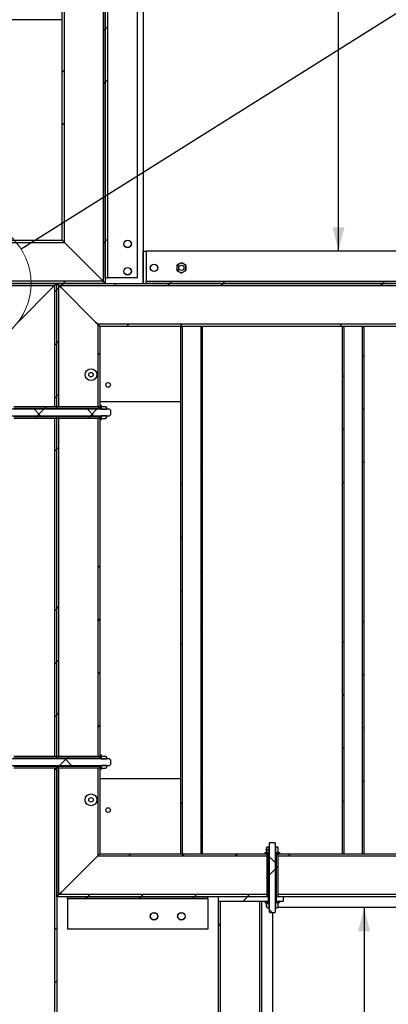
# Model space of a CAD drawing. Header units: millimetres. Extents: x 5 to 589, y 5 to 415.
# Tile 55 of 85: x 371 to 402, y 279 to 362. Entities that reach past the tile are written whole.
import ezdxf

# ---------------------------------------------------------------- set-up
doc = ezdxf.new("R2010")
doc.units = ezdxf.units.MM
doc.layers.add('COTES', color=1, linetype='Continuous')
doc.layers.add('TRAIT-FINS', color=9, linetype='Continuous')
doc.layers.add('TRAIT-FORT', color=4, linetype='Continuous', lineweight=25)
doc.styles.add('SLDTEXTSTYLE0', font='TXT', dxfattribs={"width": 0.75})
doc.dimstyles.new('SLDDIMSTYLE1', dxfattribs={"dimtxt": 3, "dimasz": 2, "dimexe": 0, "dimexo": 0.0625, "dimgap": 0.75, "dimtad": 1, "dimdec": 0, "dimlfac": 22, "dimrnd": 1e-09, "dimzin": 12, "dimdsep": 46, "dimtxsty": 'SLDTEXTSTYLE0', "dimsah": 1, "dimcen": 0.09, "dimadec": 0, "dimazin": 3, "dimtfac": 1, "dimtdec": 0, "dimtofl": 0, "dimtmove": 0, "dimatfit": 3, "dimfxl": 1, "dimfrac": 2, "dimtolj": 1, "dimtzin": 12, "dimarcsym": 0})
doc.dimstyles.new('SLDDIMSTYLE4', dxfattribs={"dimtxt": 0.18, "dimasz": 2, "dimexe": 0, "dimexo": 0.0625, "dimgap": 0, "dimtad": 0, "dimtih": 1, "dimtoh": 1, "dimdec": 0, "dimrnd": 1e-09, "dimzin": 0, "dimdsep": 46, "dimtxsty": 'Standard', "dimblk1": 'NONE', "dimblk2": 'NONE', "dimsah": 1, "dimcen": 0.09, "dimadec": 0, "dimazin": 0, "dimtfac": 2, "dimtdec": 0, "dimtofl": 0, "dimtmove": 0, "dimatfit": 3, "dimldrblk": 'NONE', "dimfxl": 1, "dimfrac": 2, "dimtolj": 1, "dimtzin": 0, "dimarcsym": 0})

# ---------------------------------------------------------------- blocks, each defined once
blk = doc.blocks.new('SW_HATCH_0')
at = {"layer": 'TRAIT-FINS', "color": 0}
for p, q in [((-10.489, 92.784), (-10.308, 92.965)), ((-10.308, 92.965), (-10.126, 93.147)), ((-13.944, 89.329), (-13.762, 89.511)), ((-10.489, 88.293), (-10.308, 88.475)), ((-10.308, 88.475), (-10.126, 88.657)), ((-13.944, 84.839), (-13.762, 85.021)), ((-10.489, 74.823), (-10.308, 75.005)), ((-10.308, 75.005), (-10.126, 75.187)), ((-13.848, 71.465), (-13.666, 71.646)), ((-4.868, 71.465), (-4.686, 71.646)), ((-0.377, 71.465), (-0.196, 71.646)), ((13.093, 71.465), (13.275, 71.646)), ((-14.58, 70.732), (-14.399, 70.914)), ((-14.399, 70.914), (-14.217, 71.096)), ((-14.03, 71.283), (-13.848, 71.465)), ((-9.54, 71.283), (-9.358, 71.465)), ((-5.049, 71.283), (-4.868, 71.465)), ((-0.559, 71.283), (-0.377, 71.465)), ((12.911, 71.283), (13.093, 71.465)), ((-8.504, 67.828), (-8.322, 68.01)), ((-4.014, 67.828), (-3.832, 68.01)), ((9.457, 67.828), (9.638, 68.01)), ((-14.399, 66.424), (-14.217, 66.606)), ((-14.58, 66.242), (-14.399, 66.424)), ((-10.944, 65.388), (-10.762, 65.57)), ((11.374, 65.256), (11.511, 65.392)), ((9.692, 63.574), (9.829, 63.71)), ((-14.58, 61.752), (-14.399, 61.934)), ((-14.399, 61.934), (-14.217, 62.115)), ((-15.761, 60.283), (-16.306, 60.828)), ((-16.049, 60.283), (-15.504, 60.828)), ((-15.436, 60.896), (-15.299, 61.033)), ((-11.27, 60.283), (-11.816, 60.828)), ((-11.559, 60.283), (-11.014, 60.828)), ((-10.946, 60.896), (-10.809, 61.033)), ((-10.809, 61.033), (-10.762, 61.08)), ((-10.762, 61.08), (-10.673, 61.169)), ((11.374, 60.766), (11.511, 60.902)), ((-16.254, 60.078), (-16.118, 60.215)), ((-11.764, 60.078), (-11.627, 60.215)), ((9.692, 59.084), (9.829, 59.22)), ((-14.58, 57.262), (-14.399, 57.444)), ((-14.399, 57.444), (-14.217, 57.625)), ((-2.262, 56.109), (-2.126, 56.246)), ((11.374, 56.275), (11.511, 56.412)), ((-3.944, 54.428), (-3.808, 54.564)), ((9.692, 54.594), (9.829, 54.73)), ((-2.262, 51.619), (-2.126, 51.756)), ((-3.944, 49.938), (-3.808, 50.074)), ((-10.944, 47.428), (-10.762, 47.609)), ((-2.262, 47.129), (-2.126, 47.266)), ((-3.944, 45.447), (-3.808, 45.584)), ((-14.399, 43.973), (-14.217, 44.155)), ((-14.58, 43.791), (-14.399, 43.973)), ((-10.944, 42.938), (-10.762, 43.119)), ((-2.262, 42.639), (-2.126, 42.775)), ((11.374, 42.805), (11.511, 42.941)), ((-3.944, 40.957), (-3.808, 41.094)), ((9.692, 41.123), (9.829, 41.26)), ((-14.58, 39.301), (-14.399, 39.483)), ((-14.399, 39.483), (-14.217, 39.665)), ((-10.944, 38.447), (-10.762, 38.629)), ((11.374, 38.315), (11.511, 38.451)), ((9.692, 36.633), (9.829, 36.77)), ((-14.58, 34.811), (-14.399, 34.993)), ((-14.399, 34.993), (-14.217, 35.175)), ((-10.944, 33.957), (-10.762, 34.139)), ((11.374, 33.825), (11.511, 33.961)), ((9.692, 32.143), (9.829, 32.279)), ((-14.164, 30.737), (-13.619, 31.283)), ((-13.156, 30.737), (-13.701, 31.283)), ((-13.55, 31.351), (-13.414, 31.487)), ((-14.58, 30.321), (-14.399, 30.503)), ((-14.399, 30.503), (-14.369, 30.533)), ((-14.369, 30.533), (-14.232, 30.669)), ((-2.262, 29.169), (-2.126, 29.305)), ((11.374, 29.335), (11.511, 29.471)), ((-3.944, 27.487), (-3.808, 27.623)), ((9.692, 27.653), (9.829, 27.789)), ((-2.262, 24.679), (-2.126, 24.815)), ((3.289, 23.494), (3.511, 23.716)), ((-8.33, 23.101), (-8.148, 23.283)), ((-3.84, 23.101), (-3.658, 23.283)), ((0.65, 23.101), (0.832, 23.283)), ((4.056, 22.506), (3.511, 23.051)), ((5.14, 23.101), (5.322, 23.283)), ((3.511, 21.471), (4.056, 22.017)), ((4.124, 22.085), (4.261, 22.221)), ((3.306, 21.267), (3.442, 21.403)), ((-11.966, 19.465), (-11.785, 19.646)), ((-11.785, 19.646), (-11.603, 19.828)), ((-7.476, 19.465), (-7.294, 19.646)), ((-7.294, 19.646), (-7.113, 19.828)), ((-2.986, 19.465), (-2.804, 19.646)), ((-2.804, 19.646), (-2.622, 19.828)), ((1.322, 19.283), (1.686, 19.646)), ((1.686, 19.646), (1.868, 19.828)), ((3.289, 19.004), (3.454, 19.169)), ((3.766, 18.305), (3.511, 18.561)), ((-14.58, 16.851), (-14.399, 17.032)), ((-0.762, 17.198), (-0.58, 17.38)), ((-14.58, 12.36), (-14.399, 12.542))]:
    blk.add_line(p, q, dxfattribs=at)
blk = doc.blocks.new('_D_26')
at = {"layer": 'COTES', "color": 1, "transparency": 16777216}
for p, q in [((399.946, 287.417), (399.946, 224.235)), ((393.206, 224.235), (400.946, 224.235))]:
    blk.add_line(p, q, dxfattribs=at)
for points in [[(399.946, 287.417), (399.446, 285.417), (400.446, 285.417)], [(399.946, 224.235), (400.446, 226.235), (399.446, 226.235)]]:
    blk.add_solid(points, dxfattribs=at)
at = {"layer": 'COTES', "color": 1, "transparency": 16777216, "insert": (396.078, 251.392), "char_height": 3, "attachment_point": 1, "rotation": 90, "style": 'SLDTEXTSTYLE0'}
blk.add_mtext('1390', dxfattribs=at)
blk = doc.blocks.new('_D_27')
at = {"layer": 'COTES', "color": 1, "transparency": 16777216}
for p, q in [((382.297, 395.598), (398.789, 395.598)), ((397.789, 342.871), (397.789, 395.598))]:
    blk.add_line(p, q, dxfattribs=at)
for points in [[(397.789, 395.598), (397.289, 393.598), (398.289, 393.598)], [(397.789, 342.871), (398.289, 344.871), (397.289, 344.871)]]:
    blk.add_solid(points, dxfattribs=at)
at = {"layer": 'COTES', "color": 1, "transparency": 16777216, "insert": (393.922, 364.801), "char_height": 3, "attachment_point": 1, "rotation": 90, "style": 'SLDTEXTSTYLE0'}
blk.add_mtext('1160', dxfattribs=at)
blk = doc.blocks.new('_None')

msp = doc.modelspace()

# ---------------------------------------------------------------- linework, layer by layer
at = {"color": 7, "linetype": 'Continuous', "lineweight": 18}
msp.add_circle((366.411, 340.144), 5.436, dxfattribs=at)
at = {"layer": 'TRAIT-FORT', "color": 4, "linetype": 'Continuous', "lineweight": 25}
for p, q in [((381.297, 395.598), (381.297, 342.871)), ((377.934, 394.507), (377.934, 340.326)), ((378.116, 394.689), (378.116, 340.144)), ((378.116, 340.598), (378.116, 393.326)), ((378.297, 393.326), (378.297, 340.598)), ((380.843, 340.598), (380.843, 393.326)), ((374.479, 343.78), (374.479, 391.053)), ((374.661, 343.598), (374.661, 391.235)), ((374.479, 362.417), (325.388, 362.417)), ((374.479, 362.417), (374.479, 362.598)), ((367.229, 343.598), (374.661, 343.598)), ((367.366, 343.78), (374.479, 343.78)), ((374.661, 343.598), (374.479, 343.78)), ((374.843, 343.417), (374.661, 343.598)), ((374.843, 343.417), (374.661, 343.598)), ((377.752, 340.507), (374.843, 343.417)), ((381.275, 342.871), (381.275, 340.144)), ((381.297, 342.871), (381.275, 342.871)), ((381.297, 342.871), (381.32, 342.871)), ((381.32, 342.871), (381.32, 340.144)), ((381.32, 342.871), (381.57, 342.871)), ((430.206, 342.871), (381.57, 342.871)), ((381.57, 342.871), (381.57, 342.757)), ((381.57, 342.757), (381.57, 340.553)), ((377.934, 340.326), (367.229, 340.326)), ((377.934, 340.326), (377.752, 340.507)), ((377.934, 340.326), (377.752, 340.507)), ((378.116, 340.144), (377.934, 340.326)), ((378.116, 340.598), (378.297, 340.598)), ((378.525, 340.598), (378.297, 340.598)), ((380.729, 340.598), (378.525, 340.598)), ((380.843, 340.598), (380.729, 340.598)), ((381.57, 340.553), (381.57, 340.326)), ((381.57, 340.144), (381.57, 340.326)), ((381.57, 340.326), (430.206, 340.326)), ((367.229, 340.144), (374.025, 340.144)), ((378.116, 340.144), (367.229, 340.144)), ((367.229, 339.962), (373.843, 339.962)), ((370.752, 336.871), (373.661, 339.78)), ((373.661, 339.78), (373.843, 339.962)), ((373.843, 339.962), (373.661, 339.78)), ((373.843, 339.962), (374.025, 340.144)), ((373.843, 339.962), (373.843, 329.712)), ((374.025, 340.144), (374.206, 339.962)), ((374.025, 340.144), (431.57, 340.144)), ((374.025, 329.712), (374.025, 340.144)), ((374.206, 339.962), (431.388, 339.962)), ((374.206, 339.962), (374.388, 339.78)), ((374.206, 329.712), (374.206, 339.962)), ((374.388, 339.78), (374.206, 339.962)), ((374.388, 339.78), (377.297, 336.871)), ((430.206, 340.144), (381.57, 340.144)), ((377.297, 336.871), (377.479, 336.689)), ((377.479, 336.689), (377.297, 336.871)), ((377.479, 336.689), (377.661, 336.507)), ((428.116, 336.689), (377.479, 336.689)), ((377.479, 336.689), (377.479, 329.712)), ((427.934, 336.507), (377.661, 336.507)), ((377.661, 336.507), (377.661, 329.712)), ((384.479, 291.962), (384.479, 336.507)), ((384.479, 336.507), (384.616, 336.507)), ((384.616, 291.962), (384.616, 336.507)), ((386.161, 336.507), (386.161, 291.962)), ((386.161, 336.507), (386.297, 336.507)), ((386.297, 336.507), (386.297, 291.962)), ((398.116, 336.507), (398.252, 336.507)), ((398.116, 291.962), (398.116, 336.507)), ((398.252, 291.962), (398.252, 336.507)), ((399.797, 336.507), (399.797, 291.962)), ((399.797, 336.507), (399.934, 336.507)), ((399.934, 336.507), (399.934, 291.962)), ((378.479, 329.507), (369.525, 329.507)), ((374.025, 329.712), (370.388, 329.712)), ((374.025, 329.576), (370.388, 329.576)), ((374.025, 329.712), (373.843, 329.712)), ((374.025, 329.576), (374.025, 329.712)), ((377.661, 329.712), (374.025, 329.712)), ((374.206, 329.712), (374.025, 329.712)), ((374.025, 329.507), (374.025, 329.576)), ((377.661, 329.576), (374.025, 329.576)), ((377.661, 329.712), (377.479, 329.712)), ((384.479, 330.144), (377.661, 330.144)), ((377.661, 329.848), (377.775, 329.848)), ((377.661, 329.848), (377.661, 329.553)), ((377.661, 329.576), (377.661, 329.712)), ((377.661, 329.553), (377.775, 329.553)), ((377.661, 329.553), (377.661, 329.507)), ((377.775, 329.848), (377.775, 329.553)), ((377.841, 329.733), (377.775, 329.667)), ((377.775, 329.667), (377.775, 329.507)), ((377.775, 329.507), (378.229, 329.507)), ((377.841, 329.733), (378.162, 329.733)), ((378.229, 329.667), (378.162, 329.733)), ((378.229, 329.667), (378.229, 329.507)), ((378.547, 329.439), (378.479, 329.507)), ((378.547, 329.439), (378.547, 329.03)), ((369.525, 328.962), (378.479, 328.962)), ((370.388, 328.894), (374.025, 328.894)), ((370.388, 328.757), (374.025, 328.757)), ((373.843, 328.757), (374.025, 328.757)), ((373.843, 328.757), (373.843, 300.167)), ((374.025, 328.894), (374.025, 328.962)), ((374.025, 328.757), (374.025, 328.894)), ((374.025, 328.894), (377.661, 328.894)), ((374.025, 328.757), (377.661, 328.757)), ((374.025, 328.757), (374.206, 328.757)), ((374.025, 300.167), (374.025, 328.757)), ((374.206, 300.167), (374.206, 328.757)), ((377.479, 328.757), (377.661, 328.757)), ((377.479, 328.757), (377.479, 300.167)), ((377.661, 328.962), (377.661, 328.917)), ((377.775, 328.917), (377.661, 328.917)), ((377.661, 328.917), (377.661, 328.621)), ((377.661, 328.757), (377.661, 328.894)), ((377.661, 328.757), (377.661, 300.167)), ((377.775, 328.621), (377.661, 328.621)), ((378.229, 328.962), (377.775, 328.962)), ((377.775, 328.962), (377.775, 328.803)), ((377.775, 328.917), (377.775, 328.621)), ((377.775, 328.803), (377.841, 328.736)), ((377.841, 328.736), (378.162, 328.736)), ((378.162, 328.736), (378.229, 328.803)), ((378.229, 328.962), (378.229, 328.803)), ((378.479, 328.962), (378.547, 329.03)), ((377.661, 300.303), (377.775, 300.303)), ((377.661, 300.303), (377.661, 300.007)), ((377.775, 300.303), (377.775, 300.007)), ((378.479, 299.962), (369.525, 299.962)), ((374.025, 300.167), (370.388, 300.167)), ((374.025, 300.03), (370.388, 300.03)), ((374.025, 300.167), (373.843, 300.167)), ((374.206, 300.167), (374.025, 300.167)), ((377.661, 300.167), (374.025, 300.167)), ((374.025, 300.03), (374.025, 300.167)), ((377.661, 300.03), (374.025, 300.03)), ((374.025, 299.962), (374.025, 300.03)), ((377.661, 300.167), (377.479, 300.167)), ((377.661, 300.03), (377.661, 300.167)), ((377.661, 300.007), (377.775, 300.007)), ((377.661, 300.007), (377.661, 299.962)), ((377.841, 300.188), (377.775, 300.121)), ((377.775, 300.121), (377.775, 299.962)), ((377.775, 299.962), (378.229, 299.962)), ((377.841, 300.188), (378.162, 300.188)), ((378.229, 300.121), (378.162, 300.188)), ((378.229, 300.121), (378.229, 299.962)), ((378.547, 299.894), (378.479, 299.962)), ((378.479, 299.417), (378.547, 299.485)), ((378.547, 299.894), (378.547, 299.485)), ((369.525, 299.417), (378.479, 299.417)), ((370.388, 299.348), (374.025, 299.348)), ((370.388, 299.212), (374.025, 299.212)), ((373.843, 299.212), (374.025, 299.212)), ((373.843, 299.212), (373.843, 268.053)), ((374.025, 299.348), (374.025, 299.417)), ((374.025, 299.348), (377.661, 299.348)), ((374.025, 299.212), (374.025, 299.348)), ((374.025, 299.212), (374.206, 299.212)), ((374.025, 288.326), (374.025, 299.212)), ((374.025, 299.212), (377.661, 299.212)), ((374.025, 299.212), (374.025, 267.871)), ((374.206, 288.507), (374.206, 299.212)), ((377.479, 299.212), (377.661, 299.212)), ((377.479, 299.212), (377.479, 291.78)), ((377.661, 299.417), (377.661, 299.371)), ((377.775, 299.371), (377.661, 299.371)), ((377.661, 299.371), (377.661, 299.076)), ((377.661, 299.212), (377.661, 299.348)), ((377.661, 299.212), (377.661, 291.962)), ((377.775, 299.076), (377.661, 299.076)), ((378.229, 299.417), (377.775, 299.417)), ((377.775, 299.417), (377.775, 299.257)), ((377.775, 299.371), (377.775, 299.076)), ((377.775, 299.257), (377.841, 299.191)), ((377.841, 299.191), (378.162, 299.191)), ((378.162, 299.191), (378.229, 299.257)), ((378.229, 299.417), (378.229, 299.257)), ((377.661, 298.326), (384.479, 298.326)), ((392.002, 292.894), (391.934, 292.826)), ((391.934, 292.826), (391.934, 287.053)), ((392.002, 292.894), (392.411, 292.894)), ((392.479, 292.826), (392.411, 292.894)), ((392.479, 287.053), (392.479, 292.826)), ((377.479, 291.78), (377.661, 291.962)), ((377.661, 291.962), (391.729, 291.962)), ((384.616, 291.962), (384.479, 291.962)), ((386.297, 291.962), (386.161, 291.962)), ((391.593, 291.962), (391.593, 292.076)), ((391.593, 292.076), (391.888, 292.076)), ((391.593, 291.962), (391.888, 291.962)), ((391.712, 292.467), (391.708, 292.463)), ((391.708, 292.142), (391.708, 292.463)), ((391.708, 292.142), (391.712, 292.138)), ((391.775, 292.53), (391.712, 292.467)), ((391.712, 292.467), (391.712, 292.138)), ((391.712, 292.138), (391.775, 292.076)), ((391.729, 291.962), (391.729, 291.78)), ((391.729, 291.962), (391.729, 288.326)), ((391.866, 291.962), (391.729, 291.962)), ((391.775, 292.53), (391.934, 292.53)), ((391.775, 292.076), (391.934, 292.076)), ((391.866, 291.962), (391.866, 288.326)), ((391.888, 291.962), (391.888, 292.076)), ((391.888, 291.962), (391.934, 291.962)), ((391.934, 292.076), (391.934, 292.53)), ((392.479, 292.53), (392.479, 292.076)), ((392.479, 292.53), (392.638, 292.53)), ((392.479, 292.076), (392.638, 292.076)), ((392.479, 291.962), (392.525, 291.962)), ((392.525, 292.076), (392.525, 291.962)), ((392.525, 292.076), (392.82, 292.076)), ((392.525, 291.962), (392.82, 291.962)), ((392.547, 288.326), (392.547, 291.962)), ((392.684, 291.962), (392.547, 291.962)), ((392.701, 292.467), (392.638, 292.53)), ((392.638, 292.076), (392.701, 292.138)), ((392.684, 291.78), (392.684, 291.962)), ((392.684, 291.962), (427.934, 291.962)), ((392.684, 288.326), (392.684, 291.962)), ((392.701, 292.138), (392.701, 292.467)), ((392.82, 292.076), (392.82, 291.962)), ((398.252, 291.962), (398.116, 291.962)), ((399.934, 291.962), (399.797, 291.962)), ((374.388, 288.689), (377.297, 291.598)), ((377.297, 291.598), (377.479, 291.78)), ((377.479, 291.78), (377.297, 291.598)), ((377.479, 291.78), (391.729, 291.78)), ((392.684, 291.78), (428.116, 291.78)), ((374.206, 288.507), (374.388, 288.689)), ((374.388, 288.689), (374.206, 288.507)), ((374.025, 288.326), (374.206, 288.507)), ((391.729, 288.326), (374.025, 288.326)), ((391.729, 288.507), (374.206, 288.507)), ((374.934, 288.144), (374.934, 288.326)), ((374.934, 288.326), (386.752, 288.326)), ((386.752, 288.144), (374.934, 288.144)), ((374.934, 288.144), (374.934, 287.917)), ((374.934, 287.917), (374.934, 285.712)), ((386.752, 288.144), (386.752, 288.326)), ((386.752, 288.144), (386.752, 287.917)), ((386.752, 287.917), (386.752, 285.712)), ((391.888, 288.326), (387.661, 288.326)), ((387.661, 287.962), (387.661, 288.326)), ((387.661, 287.962), (391.888, 287.962)), ((387.661, 225.144), (387.661, 287.962)), ((387.661, 287.962), (387.843, 287.962)), ((387.843, 225.144), (387.843, 287.962)), ((391.116, 287.962), (391.116, 225.144)), ((391.116, 287.962), (391.297, 287.962)), ((391.297, 287.962), (391.297, 225.144)), ((391.593, 287.848), (391.593, 287.962)), ((391.593, 287.962), (391.888, 287.962)), ((391.593, 287.848), (391.888, 287.848)), ((391.775, 287.848), (391.712, 287.786)), ((391.729, 288.507), (391.729, 288.326)), ((391.866, 288.326), (391.729, 288.326)), ((391.775, 287.848), (391.934, 287.848)), ((391.888, 287.962), (391.888, 288.326)), ((391.934, 288.326), (391.888, 288.326)), ((391.888, 287.848), (391.888, 287.962)), ((391.888, 287.962), (391.934, 287.962)), ((391.934, 287.394), (391.934, 287.848)), ((392.525, 288.326), (392.479, 288.326)), ((392.479, 287.962), (392.525, 287.962)), ((392.479, 287.848), (392.479, 287.394)), ((392.479, 287.848), (392.638, 287.848)), ((392.525, 288.326), (392.525, 287.962)), ((393.116, 288.326), (392.525, 288.326)), ((392.525, 287.962), (392.525, 287.848)), ((392.525, 287.962), (392.82, 287.962)), ((392.525, 287.962), (393.116, 287.962)), ((392.525, 287.848), (392.82, 287.848)), ((392.684, 288.326), (392.547, 288.326)), ((392.701, 287.786), (392.638, 287.848)), ((392.684, 288.326), (392.684, 288.507)), ((430.17, 288.507), (392.684, 288.507)), ((431.57, 288.326), (392.684, 288.326)), ((392.82, 287.962), (392.82, 287.848)), ((393.116, 288.326), (393.116, 287.962)), ((391.712, 287.786), (391.708, 287.782)), ((391.708, 287.461), (391.708, 287.782)), ((391.708, 287.461), (391.712, 287.457)), ((391.712, 287.786), (391.712, 287.457)), ((391.712, 287.457), (391.775, 287.394)), ((391.775, 287.394), (391.934, 287.394)), ((391.934, 287.053), (392.002, 286.985)), ((392.002, 286.985), (392.411, 286.985)), ((392.206, 286.985), (392.206, 224.235)), ((392.411, 286.985), (392.479, 287.053)), ((392.479, 287.394), (392.638, 287.394)), ((392.638, 287.394), (392.701, 287.457)), ((424.297, 287.417), (392.661, 287.417)), ((392.701, 287.457), (392.701, 287.786)), ((374.934, 285.712), (374.934, 285.598)), ((386.752, 285.598), (374.934, 285.598)), ((386.752, 285.712), (386.752, 285.598))]:
    msp.add_line(p, q, dxfattribs=at)
for centre, radius in [((379.995, 343.472), 0.318), ((379.995, 343.472), 0.307), ((379.995, 341.163), 0.318), ((379.995, 341.163), 0.307), ((382.225, 341.455), 0.318), ((382.225, 341.455), 0.307), ((384.535, 341.455), 0.227), ((376.909, 332.43), 0.5), ((376.909, 332.43), 0.193), ((378.352, 331.564), 0.193), ((376.909, 296.512), 0.5), ((376.909, 296.512), 0.193), ((378.352, 295.646), 0.193), ((382.225, 286.672), 0.318), ((382.225, 286.672), 0.307), ((384.535, 286.672), 0.318), ((384.535, 286.672), 0.307)]:
    msp.add_circle(centre, radius, dxfattribs=at)
for start, end in [(120, 180), (180, 240), (60, 120), (240, 300), (0, 60), (300, 0)]:
    msp.add_arc((384.535, 341.455), 0.386, start, end, dxfattribs=at)
for points, knots in [([(384.341, 341.79), (384.375, 341.809), (384.443, 341.848), (384.504, 341.884), (384.535, 341.901)], [0, 0, 0, 0, 0.503999, 1, 1, 1, 1]), ([(384.728, 341.79), (384.694, 341.809), (384.626, 341.848), (384.565, 341.884), (384.535, 341.901)], [0, 0, 0, 0, 0.503999, 1, 1, 1, 1]), ([(384.148, 341.678), (384.175, 341.693), (384.228, 341.724), (384.295, 341.763), (384.333, 341.785), (384.341, 341.79)], [0, 0, 0, 0, 0.432385, 0.879553, 1, 1, 1, 1]), ([(384.148, 341.678), (384.148, 341.652), (384.148, 341.582), (384.148, 341.504), (384.148, 341.455)], [0, 0, 0, 0, 0.370627, 1, 1, 1, 1]), ([(384.148, 341.455), (384.148, 341.452), (384.148, 341.421), (384.148, 341.363), (384.148, 341.292), (384.148, 341.249), (384.148, 341.232)], [0, 0, 0, 0, 0.044559, 0.393239, 0.754435, 1, 1, 1, 1]), ([(384.148, 341.232), (384.175, 341.217), (384.228, 341.186), (384.295, 341.147), (384.333, 341.125), (384.341, 341.12)], [0, 0, 0, 0, 0.432385, 0.879553, 1, 1, 1, 1]), ([(384.341, 341.12), (384.375, 341.101), (384.443, 341.062), (384.504, 341.026), (384.535, 341.009)], [0, 0, 0, 0, 0.503999, 1, 1, 1, 1]), ([(384.728, 341.12), (384.694, 341.101), (384.626, 341.062), (384.565, 341.026), (384.535, 341.009)], [0, 0, 0, 0, 0.503999, 1, 1, 1, 1]), ([(384.921, 341.678), (384.894, 341.693), (384.841, 341.724), (384.774, 341.763), (384.736, 341.785), (384.728, 341.79)], [0, 0, 0, 0, 0.432385, 0.879553, 1, 1, 1, 1]), ([(384.921, 341.232), (384.894, 341.217), (384.841, 341.186), (384.774, 341.147), (384.736, 341.125), (384.728, 341.12)], [0, 0, 0, 0, 0.432385, 0.879553, 1, 1, 1, 1]), ([(384.921, 341.678), (384.921, 341.652), (384.921, 341.582), (384.921, 341.504), (384.921, 341.455)], [0, 0, 0, 0, 0.370627, 1, 1, 1, 1]), ([(384.921, 341.455), (384.921, 341.452), (384.921, 341.421), (384.921, 341.363), (384.921, 341.292), (384.921, 341.249), (384.921, 341.232)], [0, 0, 0, 0, 0.044559, 0.393239, 0.754435, 1, 1, 1, 1])]:
    msp.add_open_spline(points, degree=3, knots=knots, dxfattribs=at)

# ---------------------------------------------------------------- block references
at = {"layer": 'TRAIT-FINS', "color": 9}
msp.add_blockref('SW_HATCH_0', (388.423, 268.679), dxfattribs=at)

# ---------------------------------------------------------------- dimensions: what is measured, and where the dimension line sits
at = {"layer": 'COTES', "color": 1}
for base, p1, p2, picture, middle in [((397.789, 395.598), (381.57, 342.871), (381.297, 395.598), '_D_27', (397.789, 369.235)), ((399.946, 224.235), (392.229, 287.417), (392.206, 224.235), '_D_26', (399.946, 255.826))]:
    dim = msp.add_linear_dim(base=base, p1=p1, p2=p2, angle=90, dimstyle='SLDDIMSTYLE1', dxfattribs=at)
    dim.commit()
    dim.dimension.update_dxf_attribs({"geometry": picture, "text_midpoint": middle, "dimtype": 160})

# ---------------------------------------------------------------- leaders
at = {"color": 7, "linetype": 'Continuous', "lineweight": 18, "has_arrowhead": 0}
msp.add_leader([(409.484, 367.238), (371.013, 343.038)], dimstyle='SLDDIMSTYLE4', dxfattribs=at)

doc.saveas('drawing.dxf')
